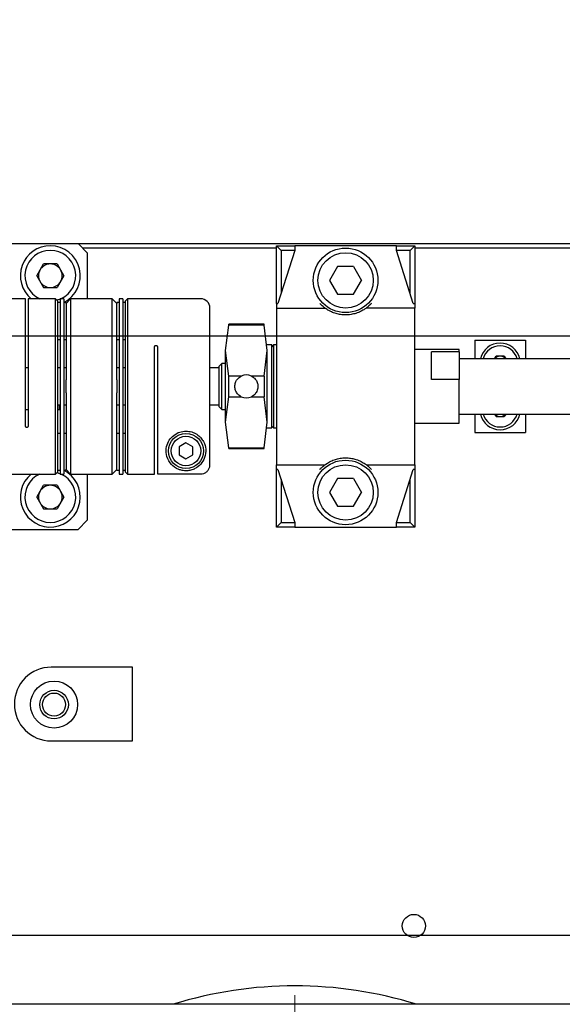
# Model space of a CAD drawing. Header units: millimetres. Extents: x 0 to 376, y -2 to 209.
# Tile 32 of 35: x 281 to 300, y 137 to 173. Entities that reach past the tile are written whole.
import ezdxf

# ---------------------------------------------------------------- set-up
doc = ezdxf.new("R2010")
doc.units = ezdxf.units.MM
doc.linetypes.add('CENTERX2', pattern=[20.32, 12.7, -2.54, 2.54, -2.54])
doc.layers.add('SLD-0', color=7, linetype='Continuous')
doc.styles.add('SLDTEXTSTYLE1', font='TXT', dxfattribs={"width": 0.75, "bigfont": 'bigfont'})
doc.dimstyles.new('SLDDIMSTYLE0', dxfattribs={"dimtxt": 3.5, "dimasz": 4, "dimexe": 0, "dimexo": 0.0625, "dimgap": 0.875, "dimtad": 1, "dimlfac": 3, "dimrnd": 1e-09, "dimzin": 12, "dimdsep": 46, "dimtxsty": 'SLDTEXTSTYLE1', "dimsah": 1, "dimcen": 0.09, "dimadec": 0, "dimazin": 3, "dimtfac": 1, "dimtofl": 0, "dimtmove": 0, "dimatfit": 3, "dimfxl": 1, "dimfrac": 2, "dimtolj": 1, "dimtzin": 12, "dimarcsym": 0})

# ---------------------------------------------------------------- blocks, each defined once
blk = doc.blocks.new('*D74')
at = {"layer": 'Defpoints', "color": 0, "transparency": 16777216}
for p in [(326.911, 189.135), (246.911, 164.135), (326.911, 120.469)]:
    blk.add_point(p, dxfattribs=at)
at = {"layer": 'SLD-0', "color": 0, "lineweight": -2, "transparency": 16777216}
for p, q in [((246.911, 164.198), (246.911, 189.135)), ((250.911, 189.135), (322.911, 189.135)), ((326.911, 120.531), (326.911, 189.135))]:
    blk.add_line(p, q, dxfattribs=at)
at = {"layer": 'SLD-0', "color": 0, "transparency": 16777216}
for points in [[(250.911, 189.802), (250.911, 188.469), (246.911, 189.135)], [(322.911, 189.802), (322.911, 188.469), (326.911, 189.135)]]:
    blk.add_solid(points, dxfattribs=at)
at = {"layer": 'SLD-0', "color": 0, "transparency": 16777216, "insert": (288.095, 193.51), "char_height": 3.5, "attachment_point": 2, "style": 'SLDTEXTSTYLE1'}
blk.add_mtext('\\A1;240', dxfattribs=at)
blk = doc.blocks.new('*D77')
at = {"layer": 'Defpoints', "color": 0, "transparency": 16777216}
for p in [(249.578, 139.802), (348.247, 139.802), (329.578, 123.135)]:
    blk.add_point(p, dxfattribs=at)
at = {"layer": 'SLD-0', "color": 0, "lineweight": -2, "transparency": 16777216}
for p, q in [((249.641, 139.802), (348.247, 139.802)), ((348.247, 127.135), (348.247, 135.802)), ((329.64, 123.135), (348.247, 123.135))]:
    blk.add_line(p, q, dxfattribs=at)
at = {"layer": 'SLD-0', "color": 0, "transparency": 16777216}
for points in [[(347.581, 135.802), (348.914, 135.802), (348.247, 139.802)], [(347.581, 127.135), (348.914, 127.135), (348.247, 123.135)]]:
    blk.add_solid(points, dxfattribs=at)
at = {"layer": 'SLD-0', "color": 0, "transparency": 16777216, "insert": (343.872, 132.412), "char_height": 3.5, "attachment_point": 2, "rotation": 90, "style": 'SLDTEXTSTYLE1'}
blk.add_mtext('\\A1;50', dxfattribs=at)
blk = doc.blocks.new('*D78')
at = {"layer": 'Defpoints', "color": 0, "transparency": 16777216}
for p in [(249.578, 161.469), (348.247, 161.469), (249.578, 139.802)]:
    blk.add_point(p, dxfattribs=at)
at = {"layer": 'SLD-0', "color": 0, "lineweight": -2, "transparency": 16777216}
for p, q in [((249.641, 161.469), (348.247, 161.469)), ((348.247, 143.802), (348.247, 157.469)), ((249.641, 139.802), (348.247, 139.802))]:
    blk.add_line(p, q, dxfattribs=at)
at = {"layer": 'SLD-0', "color": 0, "transparency": 16777216}
for points in [[(347.581, 157.469), (348.914, 157.469), (348.247, 161.469)], [(347.581, 143.802), (348.914, 143.802), (348.247, 139.802)]]:
    blk.add_solid(points, dxfattribs=at)
at = {"layer": 'SLD-0', "color": 0, "transparency": 16777216, "insert": (343.872, 151.522), "char_height": 3.5, "attachment_point": 2, "rotation": 90, "style": 'SLDTEXTSTYLE1'}
blk.add_mtext('\\A1;65', dxfattribs=at)

msp = doc.modelspace()

# ---------------------------------------------------------------- linework, layer by layer
at = {"color": 7, "linetype": 'Continuous', "lineweight": 25}
for p, q in [((278.7782, 164.8021), (282.7782, 164.8021)), ((283.1115, 164.4688), (282.7782, 164.8021)), ((282.7782, 164.8021), (303.4448, 164.8021)), ((289.9448, 164.6355), (282.9448, 164.6355)), ((283.1115, 164.4688), (283.1115, 162.8021)), ((289.9448, 162.6355), (289.9448, 164.7188)), ((290.1115, 164.5521), (289.9448, 164.7188)), ((289.9448, 164.7188), (290.6115, 164.7188)), ((290.6115, 164.5521), (289.9982, 162.6355)), ((290.1115, 164.5521), (290.1115, 162.9896)), ((290.6115, 164.5521), (290.1115, 164.5521)), ((290.6115, 164.7188), (290.6115, 164.5521)), ((294.2782, 164.7188), (290.6115, 164.7188)), ((294.2782, 164.5521), (294.2782, 164.7188)), ((294.2782, 164.7188), (294.9448, 164.7188)), ((294.8915, 162.6355), (294.2782, 164.5521)), ((294.7782, 164.5521), (294.2782, 164.5521)), ((294.7782, 164.5521), (294.9448, 164.7188)), ((294.7782, 162.9896), (294.7782, 164.5521)), ((294.9448, 164.7188), (294.9448, 162.6355)), ((303.4448, 164.6355), (294.9448, 164.6355)), ((281.2855, 163.6355), (281.5318, 164.0621)), ((282.0245, 164.0621), (281.5318, 164.0621)), ((282.0245, 164.0621), (282.2708, 163.6355)), ((292.1561, 163.9688), (291.8675, 163.4688)), ((292.7335, 163.9688), (292.1561, 163.9688)), ((292.7335, 163.9688), (293.0222, 163.4688)), ((281.2855, 163.6355), (281.5318, 163.2088)), ((282.2708, 163.6355), (282.0245, 163.2088)), ((291.8675, 163.4688), (292.1561, 162.9688)), ((292.7335, 162.9688), (293.0222, 163.4688)), ((281.5318, 163.2088), (282.0245, 163.2088)), ((280.8782, 162.8005), (279.6115, 162.8005)), ((280.8782, 158.2021), (280.8782, 162.8005)), ((281.9615, 162.8021), (280.9782, 162.8021)), ((280.9782, 162.8021), (280.9782, 158.2021)), ((282.0448, 162.7188), (281.9615, 162.8021)), ((281.9615, 156.4688), (281.9615, 162.8021)), ((282.1282, 162.7882), (282.014, 162.7496)), ((282.0448, 156.5521), (282.0448, 162.7188)), ((282.1282, 162.6688), (282.0448, 162.6688)), ((282.2615, 162.8021), (282.1282, 162.8021)), ((282.1282, 162.8021), (282.1282, 156.4688)), ((282.2615, 162.8021), (282.2615, 156.4688)), ((282.3448, 162.6688), (282.2615, 162.6688)), ((282.5115, 162.8021), (282.3448, 162.6355)), ((282.3448, 162.6263), (282.3448, 162.6688)), ((284.0115, 162.8021), (282.5115, 162.8021)), ((282.5115, 162.8021), (282.5115, 156.4688)), ((284.1782, 162.6355), (284.0115, 162.8021)), ((284.0115, 156.4688), (284.0115, 162.8021)), ((284.2615, 162.6688), (284.1782, 162.6688)), ((284.1782, 162.6688), (284.1782, 162.6263)), ((284.3948, 162.8021), (284.2615, 162.8021)), ((284.2615, 162.8021), (284.2615, 156.4688)), ((284.3948, 162.8021), (284.3948, 156.4688)), ((284.4782, 162.6688), (284.3948, 162.6688)), ((284.5615, 162.8021), (284.4782, 162.7188)), ((284.4782, 162.7188), (284.4782, 156.5521)), ((287.2115, 162.8021), (284.5615, 162.8021)), ((284.5615, 162.8021), (284.5615, 156.4688)), ((289.9448, 162.6355), (289.9982, 162.6355)), ((289.9448, 162.6355), (289.9448, 162.4688)), ((292.1561, 162.9688), (292.7335, 162.9688)), ((294.8915, 162.6355), (294.9448, 162.6355)), ((294.9448, 162.6355), (294.9448, 162.4688)), ((282.3448, 162.6263), (282.3448, 159.8697)), ((284.1782, 159.8697), (284.1782, 162.6263)), ((289.9448, 162.4688), (289.9448, 156.8021)), ((289.9448, 162.4688), (291.6948, 162.4688)), ((294.9448, 162.4688), (293.1948, 162.4688)), ((294.9448, 156.8021), (294.9448, 162.4688)), ((288.1115, 160.9318), (288.2231, 161.8542)), ((288.1115, 160.9318), (288.2231, 161.8542)), ((289.4998, 161.8855), (288.2231, 161.8855)), ((289.4998, 161.8855), (288.2231, 161.8855)), ((288.2231, 161.8542), (288.2231, 161.8855)), ((289.4998, 161.8542), (288.2231, 161.8542)), ((289.4998, 161.8542), (289.4998, 161.8855)), ((289.6115, 160.9318), (289.4998, 161.8542)), ((289.6115, 160.9318), (289.4998, 161.8542)), ((282.0448, 161.3355), (282.1282, 161.3355)), ((282.2615, 161.3355), (282.3448, 161.3355)), ((284.1782, 161.3355), (284.2615, 161.3355)), ((284.3948, 161.3355), (284.4782, 161.3355)), ((297.1115, 161.3021), (297.1115, 160.6355)), ((297.1115, 161.3021), (298.9448, 161.3021)), ((298.9448, 161.3021), (298.9448, 160.6355)), ((285.5448, 156.4688), (285.5448, 161.0688)), ((285.6448, 161.0688), (285.6448, 156.4704)), ((288.1115, 158.3391), (288.1115, 160.9318)), ((288.2231, 160.0095), (288.1115, 160.9318)), ((288.2231, 160.0095), (288.1115, 160.9318)), ((289.4998, 160.0095), (289.6115, 160.9318)), ((289.4998, 160.0095), (289.6115, 160.9318)), ((289.7782, 161.1355), (289.6115, 161.1355)), ((289.7782, 161.1355), (289.6115, 161.1355)), ((289.6115, 158.3391), (289.6115, 160.9318)), ((289.8448, 161.1355), (289.7782, 161.0688)), ((289.8448, 161.1355), (289.7782, 161.0688)), ((289.7782, 158.1355), (289.7782, 161.1355)), ((289.9448, 161.1355), (289.8448, 161.1355)), ((289.9448, 161.1355), (289.8448, 161.1355)), ((289.8448, 161.1355), (289.8448, 159.6355)), ((296.5448, 160.9688), (294.9448, 160.9688)), ((296.5448, 160.8793), (295.5448, 160.8793)), ((295.5448, 160.4913), (295.5448, 160.8793)), ((296.5448, 160.8793), (296.5448, 160.9688)), ((296.5448, 160.8793), (296.5448, 159.8894)), ((302.2782, 160.6355), (296.5448, 160.6355)), ((297.827, 160.6355), (297.8795, 160.7263)), ((298.1768, 160.7263), (297.8795, 160.7263)), ((298.1768, 160.7263), (298.2293, 160.6355)), ((280.9782, 160.3021), (280.8782, 160.3021)), ((282.1282, 160.3021), (282.0448, 160.3021)), ((282.3448, 160.3021), (282.2615, 160.3021)), ((284.2615, 160.3021), (284.1782, 160.3021)), ((284.4782, 160.3021), (284.3948, 160.3021)), ((287.8782, 160.3021), (287.5448, 160.3021)), ((287.9782, 160.4688), (287.8782, 160.3688)), ((287.8782, 160.1062), (287.8782, 160.3688)), ((288.1115, 160.4688), (287.9782, 160.4688)), ((287.9782, 160.1704), (287.9782, 160.4688)), ((287.9782, 158.8021), (287.9782, 160.1704)), ((295.5448, 159.8894), (295.5448, 160.4913)), ((282.3448, 159.4013), (282.3448, 159.8697)), ((284.1782, 159.8697), (284.1782, 159.4013)), ((287.8782, 158.9021), (287.8782, 160.1062)), ((288.2231, 159.2614), (288.2231, 160.0095)), ((288.6779, 160.0095), (288.2231, 160.0095)), ((289.4998, 160.0095), (289.0451, 160.0095)), ((289.4998, 160.0095), (289.4998, 159.2614)), ((296.5448, 159.8894), (295.5448, 159.8894)), ((296.5448, 158.3021), (296.5448, 159.8894)), ((289.8448, 159.6355), (289.8448, 158.1355)), ((282.3448, 159.4013), (282.3448, 156.6446)), ((284.1782, 156.6446), (284.1782, 159.4013)), ((288.1115, 158.3391), (288.2231, 159.2614)), ((288.1115, 158.3391), (288.2231, 159.2614)), ((288.2231, 159.2614), (288.6779, 159.2614)), ((289.0451, 159.2614), (289.4998, 159.2614)), ((289.6115, 158.3391), (289.4998, 159.2614)), ((289.6115, 158.3391), (289.4998, 159.2614)), ((280.8782, 158.8021), (280.9782, 158.8021)), ((282.0448, 158.9688), (282.1282, 158.9688)), ((282.0448, 158.8021), (282.1115, 158.8021)), ((282.1115, 158.8021), (282.1115, 158.9688)), ((282.2615, 158.9688), (282.3448, 158.9688)), ((284.1782, 158.9688), (284.2615, 158.9688)), ((284.3948, 158.9688), (284.4782, 158.9688)), ((287.5448, 158.9688), (287.8782, 158.9688)), ((287.8782, 158.9021), (287.9782, 158.8021)), ((287.9782, 158.8021), (288.1115, 158.8021)), ((296.5448, 158.6355), (302.2782, 158.6355)), ((297.1115, 158.6355), (297.1115, 157.9688)), ((297.827, 158.6355), (297.8795, 158.5446)), ((297.8795, 158.5446), (298.1768, 158.5446)), ((298.2293, 158.6355), (298.1768, 158.5446)), ((298.9448, 158.6355), (298.9448, 157.9688)), ((288.2231, 157.4168), (288.1115, 158.3391)), ((288.2231, 157.4168), (288.1115, 158.3391)), ((289.4998, 157.4168), (289.6115, 158.3391)), ((289.4998, 157.4168), (289.6115, 158.3391)), ((289.6115, 158.1355), (289.7782, 158.1355)), ((289.6115, 158.1355), (289.7782, 158.1355)), ((289.7782, 158.2021), (289.8448, 158.1355)), ((289.7782, 158.2021), (289.8448, 158.1355)), ((289.8448, 158.1355), (289.9448, 158.1355)), ((289.8448, 158.1355), (289.9448, 158.1355)), ((294.9448, 158.3021), (296.5448, 158.3021)), ((282.1282, 157.9355), (282.0448, 157.9355)), ((282.3448, 157.9355), (282.2615, 157.9355)), ((284.2615, 157.9355), (284.1782, 157.9355)), ((284.4782, 157.9355), (284.3948, 157.9355)), ((297.1115, 157.9688), (298.9448, 157.9688)), ((286.6782, 157.5908), (286.4282, 157.4465)), ((286.4282, 157.4465), (286.4282, 157.1578)), ((286.9282, 157.4465), (286.6782, 157.5908)), ((286.9282, 157.1578), (286.9282, 157.4465)), ((288.2231, 157.4168), (289.4998, 157.4168)), ((288.2231, 157.3855), (288.2231, 157.4168)), ((288.2231, 157.3855), (289.4998, 157.3855)), ((288.2231, 157.3855), (289.4998, 157.3855)), ((289.4998, 157.3855), (289.4998, 157.4168)), ((286.4282, 157.1578), (286.6782, 157.0135)), ((286.6782, 157.0135), (286.9282, 157.1578)), ((282.0448, 156.6021), (282.1282, 156.6021)), ((282.2615, 156.6021), (282.3448, 156.6021)), ((282.3448, 156.6021), (282.3448, 156.6446)), ((282.3448, 156.6355), (282.5115, 156.4688)), ((284.0115, 156.4688), (284.1782, 156.6355)), ((284.1782, 156.6021), (284.1782, 156.6446)), ((284.1782, 156.6021), (284.2615, 156.6021)), ((284.3948, 156.6021), (284.4782, 156.6021)), ((289.9448, 156.6355), (289.9448, 156.8021)), ((289.9448, 156.8021), (291.6948, 156.8021)), ((289.9982, 156.6355), (289.9448, 156.6355)), ((289.9448, 154.5521), (289.9448, 156.6355)), ((289.9982, 156.6355), (290.6115, 154.7188)), ((293.1948, 156.8021), (294.9448, 156.8021)), ((294.2782, 154.7188), (294.8915, 156.6355)), ((294.9448, 156.6355), (294.8915, 156.6355)), ((294.9448, 156.8021), (294.9448, 156.6355)), ((294.9448, 156.6355), (294.9448, 154.5521)), ((279.6115, 156.4688), (281.9615, 156.4688)), ((281.9615, 156.4688), (282.0448, 156.5521)), ((282.1282, 156.4688), (282.2615, 156.4688)), ((282.5115, 156.4688), (284.0115, 156.4688)), ((283.1115, 156.4688), (283.1115, 154.8021)), ((284.2615, 156.4688), (284.3948, 156.4688)), ((284.4782, 156.5521), (284.5615, 156.4688)), ((284.5615, 156.4688), (285.5448, 156.4688)), ((285.6448, 156.4704), (287.2115, 156.4704)), ((290.1115, 156.2813), (290.1115, 154.7188)), ((292.1561, 156.3021), (291.8675, 155.8021)), ((292.7335, 156.3021), (292.1561, 156.3021)), ((292.7335, 156.3021), (293.0222, 155.8021)), ((294.7782, 154.7188), (294.7782, 156.2813)), ((281.2855, 155.6355), (281.5318, 156.0621)), ((282.0245, 156.0621), (281.5318, 156.0621)), ((282.0245, 156.0621), (282.2708, 155.6355)), ((281.2855, 155.6355), (281.5318, 155.2088)), ((282.2708, 155.6355), (282.0245, 155.2088)), ((291.8675, 155.8021), (292.1561, 155.3021)), ((292.7335, 155.3021), (293.0222, 155.8021)), ((281.5318, 155.2088), (282.0245, 155.2088)), ((292.1561, 155.3021), (292.7335, 155.3021)), ((278.7782, 154.4688), (282.7782, 154.4688)), ((282.7782, 154.4688), (283.1115, 154.8021)), ((289.9448, 154.5521), (290.1115, 154.7188)), ((290.6115, 154.5521), (289.9448, 154.5521)), ((290.1115, 154.7188), (290.6115, 154.7188)), ((290.6115, 154.7188), (290.6115, 154.5521)), ((290.6115, 154.5521), (294.2782, 154.5521)), ((294.2782, 154.5521), (294.2782, 154.7188)), ((294.2782, 154.7188), (294.7782, 154.7188)), ((294.9448, 154.5521), (294.2782, 154.5521)), ((294.9448, 154.5521), (294.7782, 154.7188)), ((284.7448, 149.4872), (281.8115, 149.4872)), ((284.7448, 146.8205), (284.7448, 149.4872)), ((281.8115, 146.8205), (284.7448, 146.8205)), ((303.1115, 137.3021), (278.1115, 137.3021))]:
    msp.add_line(p, q, dxfattribs=at)
at = {"color": 7, "linetype": 'Continuous', "lineweight": 25, "flags": 128}
msp.add_lwpolyline([(282.014, 156.5213), (282.1093, 156.4902), (282.1282, 156.4827)], dxfattribs=at)
at = {"color": 7, "linetype": 'Continuous', "lineweight": 25}
for centre, radius in [((292.4448, 163.4688), 1.1667), ((292.4448, 163.4688), 1), ((286.6782, 157.3021), 0.6333), ((286.6782, 157.3021), 0.5333), ((292.4448, 155.8021), 1.1667), ((292.4448, 155.8021), 1), ((281.9115, 148.1355), 0.85), ((281.9115, 148.1355), 0.5167), ((281.9115, 148.1355), 0.4167), ((294.9115, 140.1355), 0.4167)]:
    msp.add_circle(centre, radius, dxfattribs=at)
for centre, radius, start, end in [((281.7782, 163.6355), 1.0833, 90, 230.28486), ((281.7782, 163.6355), 0.9167, 90, 245.38002), ((281.7782, 163.6355), 1.0833, 296.83532, 90), ((281.7782, 163.6355), 0.9167, 294.61998, 90), ((281.7782, 163.6355), 0.4267, 90, 150), ((281.7782, 163.6355), 0.4267, 30, 90), ((281.7782, 163.6355), 0.4267, 150, 210), ((281.7782, 163.6355), 0.4267, 330, 30), ((281.7782, 163.6355), 0.4267, 210, 270), ((281.7782, 163.6355), 0.4267, 270, 330), ((287.2115, 162.4688), 0.3333, 0, 90), ((298.0282, 160.4688), 0.7333, 90, 166.86344), ((298.0282, 160.4688), 0.6333, 90, 164.74248), ((298.0282, 160.4688), 0.7333, 13.13656, 90), ((298.0282, 160.4688), 0.6333, 15.25752, 90), ((298.0282, 160.4688), 0.2575, 90, 139.66548), ((298.0282, 160.4688), 0.2575, 40.33452, 90), ((288.8615, 159.6355), 0.4167, 63.85418, 116.14582), ((288.8615, 159.6355), 0.4167, 243.85418, 296.14582), ((298.0282, 158.8021), 0.7333, 193.13656, 346.86344), ((298.0282, 158.8021), 0.6333, 195.25752, 344.74248), ((298.0282, 158.8021), 0.2575, 220.33452, 270), ((298.0282, 158.8021), 0.2575, 270, 319.66548), ((281.7782, 155.6355), 1.0833, 129.71514, 63.50281), ((281.7782, 155.6355), 0.9167, 114.61998, 65.38002), ((281.7782, 155.6355), 0.4267, 90, 150), ((281.7782, 155.6355), 0.4267, 30, 90), ((281.7782, 155.6355), 0.4267, 150, 210), ((281.7782, 155.6355), 0.4267, 330, 30), ((281.7782, 155.6355), 0.4267, 210, 270), ((281.7782, 155.6355), 0.4267, 270, 330), ((281.8115, 148.1539), 1.3333, 90, 270), ((290.6115, 123.1355), 14.8333, 72.757, 107.243)]:
    msp.add_arc(centre, radius, start, end, dxfattribs=at)
for points, knots in [([(291.6948, 162.4688), (291.6934, 162.4698), (291.6906, 162.4719), (291.6682, 162.4891), (291.627, 162.5227), (291.5705, 162.5737), (291.5307, 162.6165), (291.5131, 162.6355)], [0, 0, 0, 0, 0.1277922, 0.2545199, 0.4595652, 0.7609864, 1, 1, 1, 1]), ([(291.6948, 162.4688), (291.6934, 162.4698), (291.6906, 162.4719), (291.6682, 162.4891), (291.627, 162.5227), (291.5705, 162.5737), (291.5307, 162.6165), (291.5131, 162.6355)], [0, 0, 0, 0, 0.1277922, 0.2545199, 0.4595652, 0.7609864, 1, 1, 1, 1]), ([(293.3765, 162.6355), (293.3528, 162.6102), (293.3051, 162.5595), (293.2457, 162.5085), (293.211, 162.481), (293.1968, 162.4703), (293.1954, 162.4692), (293.1948, 162.4688)], [0, 0, 0, 0, 0.3205092, 0.6431205, 0.7938265, 0.9179617, 1, 1, 1, 1]), ([(293.3765, 162.6355), (293.3528, 162.6102), (293.3051, 162.5595), (293.2457, 162.5085), (293.211, 162.481), (293.1968, 162.4703), (293.1954, 162.4692), (293.1948, 162.4688)], [0, 0, 0, 0, 0.3205092, 0.6431205, 0.7938265, 0.9179617, 1, 1, 1, 1]), ([(287.5448, 156.8039), (287.5448, 156.8534), (287.5448, 156.9294), (287.5448, 157.2982), (287.5448, 157.6717), (287.5448, 158.129), (287.5448, 158.7887), (287.5448, 159.6867), (287.5448, 160.5786), (287.5448, 161.2265), (287.5448, 161.6711), (287.5448, 162.0289), (287.5448, 162.3748), (287.5448, 162.4317), (287.5448, 162.4688)], [0, 0, 0, 0, 0.1198496, 0.1842581, 0.25, 0.3157419, 0.3801504, 0.5, 0.6198496, 0.6842581, 0.75, 0.8157419, 0.8801504, 1, 1, 1, 1]), ([(293.1948, 162.4688), (293.1833, 162.4594), (293.1637, 162.4435), (293.0144, 162.3507), (292.8373, 162.2771), (292.6451, 162.2297), (292.4478, 162.2136), (292.261, 162.2284), (292.0808, 162.2683), (291.899, 162.3382), (291.7306, 162.4392), (291.7084, 162.4576), (291.6948, 162.4688)], [0, 0, 0, 0, 0.1682549, 0.2863736, 0.3702492, 0.435894, 0.5019426, 0.5592284, 0.6161086, 0.6985803, 0.8163621, 1, 1, 1, 1]), ([(293.1948, 162.4688), (293.1833, 162.4594), (293.1637, 162.4435), (293.0144, 162.3507), (292.8373, 162.2771), (292.6451, 162.2297), (292.4478, 162.2136), (292.261, 162.2284), (292.0808, 162.2683), (291.899, 162.3382), (291.7306, 162.4392), (291.7084, 162.4576), (291.6948, 162.4688)], [0, 0, 0, 0, 0.1682549, 0.2863736, 0.3702492, 0.435894, 0.5019426, 0.5592284, 0.6161086, 0.6985803, 0.8163621, 1, 1, 1, 1]), ([(285.5448, 161.0688), (285.5455, 161.075), (285.5468, 161.0874), (285.5573, 161.1036), (285.5723, 161.1147), (285.5893, 161.1194), (285.6053, 161.1185), (285.6196, 161.1131), (285.6318, 161.1036), (285.6409, 161.0903), (285.6445, 161.078), (285.6448, 161.0705), (285.6448, 161.0688)], [0, 0, 0, 0, 0.1249512, 0.2501408, 0.3673536, 0.4704304, 0.5627663, 0.6522689, 0.7461701, 0.8495499, 0.9645953, 1, 1, 1, 1]), ([(288.6779, 159.2614), (288.6378, 159.2862), (288.5576, 159.3359), (288.4773, 159.4555), (288.4478, 159.5609), (288.4425, 159.6677), (288.4579, 159.7596), (288.5119, 159.8718), (288.5843, 159.9558), (288.6515, 159.9943), (288.6779, 160.0095)], [0, 0, 0, 0, 0.1515411, 0.3033908, 0.455054, 0.4996448, 0.6491866, 0.7495907, 0.9014567, 1, 1, 1, 1]), ([(288.6779, 159.2614), (288.6378, 159.2862), (288.5576, 159.3359), (288.4773, 159.4555), (288.4478, 159.5609), (288.4425, 159.6677), (288.4579, 159.7596), (288.5119, 159.8718), (288.5843, 159.9558), (288.6515, 159.9943), (288.6779, 160.0095)], [0, 0, 0, 0, 0.1515411, 0.3033908, 0.455054, 0.4996448, 0.6491866, 0.7495907, 0.9014567, 1, 1, 1, 1]), ([(289.0451, 160.0095), (289.0852, 159.9847), (289.1653, 159.935), (289.2457, 159.8155), (289.2751, 159.7101), (289.2805, 159.6032), (289.265, 159.5113), (289.2111, 159.3991), (289.1386, 159.3151), (289.0715, 159.2766), (289.0451, 159.2614)], [0, 0, 0, 0, 0.1515373, 0.3033871, 0.4550502, 0.4996355, 0.6491781, 0.749707, 0.901573, 1, 1, 1, 1]), ([(289.0451, 160.0095), (289.0852, 159.9847), (289.1653, 159.935), (289.2457, 159.8155), (289.2751, 159.7101), (289.2805, 159.6032), (289.265, 159.5113), (289.2111, 159.3991), (289.1386, 159.3151), (289.0715, 159.2766), (289.0451, 159.2614)], [0, 0, 0, 0, 0.1515373, 0.3033871, 0.4550502, 0.4996355, 0.6491781, 0.749707, 0.901573, 1, 1, 1, 1]), ([(280.9782, 158.2021), (280.9775, 158.1959), (280.9761, 158.1835), (280.9657, 158.1674), (280.9507, 158.1563), (280.9337, 158.1515), (280.9176, 158.1525), (280.9033, 158.1579), (280.8912, 158.1673), (280.882, 158.1806), (280.8785, 158.1929), (280.8782, 158.2004), (280.8782, 158.2021)], [0, 0, 0, 0, 0.1249512, 0.2501408, 0.3673536, 0.4704304, 0.5627663, 0.6522689, 0.7461701, 0.8495499, 0.9645953, 1, 1, 1, 1]), ([(287.2115, 156.8234), (287.1484, 156.7649), (287.0537, 156.6772), (286.8935, 156.6148), (286.7852, 156.592), (286.7027, 156.5842), (286.6149, 156.5866), (286.5141, 156.6015), (286.3304, 156.6592), (286.1343, 156.8039), (285.9772, 157.0655), (285.9456, 157.3656), (286.023, 157.627), (286.1756, 157.8327), (286.3824, 157.9707), (286.6164, 158.0279), (286.8369, 158.0116), (287.0327, 157.9359), (287.1503, 157.8467), (287.2025, 157.7905), (287.2115, 157.7808)], [0, 0, 0, 0, 0.0996169, 0.149423, 0.1687993, 0.1883862, 0.2057477, 0.2255228, 0.2629518, 0.3806889, 0.5060595, 0.6053459, 0.6803547, 0.7395531, 0.7991184, 0.8502623, 0.8968439, 0.9426189, 0.9901391, 1, 1, 1, 1]), ([(287.2115, 157.7808), (287.2473, 157.7334), (287.3526, 157.5941), (287.4091, 157.3623), (287.3779, 157.0524), (287.2655, 156.8978), (287.2115, 156.8234)], [0, 0, 0, 0, 0.1409094, 0.4135073, 0.7178363, 1, 1, 1, 1]), ([(291.6948, 156.8021), (291.7064, 156.8115), (291.726, 156.8274), (291.8753, 156.9202), (292.0523, 156.9938), (292.2446, 157.0412), (292.4418, 157.0573), (292.6287, 157.0425), (292.8089, 157.0026), (292.9906, 156.9327), (293.1591, 156.8317), (293.1813, 156.8133), (293.1948, 156.8021)], [0, 0, 0, 0, 0.168253, 0.2863704, 0.370245, 0.4358891, 0.5019369, 0.5592221, 0.6161016, 0.6985724, 0.8163529, 1, 1, 1, 1]), ([(291.6948, 156.8021), (291.7064, 156.8115), (291.726, 156.8274), (291.8753, 156.9202), (292.0523, 156.9938), (292.2446, 157.0412), (292.4418, 157.0573), (292.6287, 157.0425), (292.8089, 157.0026), (292.9906, 156.9327), (293.1591, 156.8317), (293.1813, 156.8133), (293.1948, 156.8021)], [0, 0, 0, 0, 0.168253, 0.2863704, 0.370245, 0.4358891, 0.5019369, 0.5592221, 0.6161016, 0.6985724, 0.8163529, 1, 1, 1, 1]), ([(287.2115, 156.4704), (287.2489, 156.4741), (287.3239, 156.4814), (287.4237, 156.5389), (287.4991, 156.6234), (287.5391, 156.7172), (287.5432, 156.7792), (287.5448, 156.8039)], [0, 0, 0, 0, 0.2145505, 0.4290994, 0.6436935, 0.8583911, 1, 1, 1, 1]), ([(291.5131, 156.6355), (291.5369, 156.6607), (291.5845, 156.7114), (291.6439, 156.7624), (291.6787, 156.7899), (291.6928, 156.8006), (291.6942, 156.8017), (291.6948, 156.8021)], [0, 0, 0, 0, 0.3205107, 0.643124, 0.7938312, 0.9179673, 1, 1, 1, 1]), ([(291.5131, 156.6355), (291.5369, 156.6607), (291.5845, 156.7114), (291.6439, 156.7624), (291.6787, 156.7899), (291.6928, 156.8006), (291.6942, 156.8017), (291.6948, 156.8021)], [0, 0, 0, 0, 0.3205107, 0.643124, 0.7938312, 0.9179673, 1, 1, 1, 1]), ([(293.1948, 156.8021), (293.1962, 156.8011), (293.199, 156.799), (293.2214, 156.7818), (293.2627, 156.7482), (293.3192, 156.6972), (293.3589, 156.6544), (293.3765, 156.6355)], [0, 0, 0, 0, 0.127796, 0.2545339, 0.4595956, 0.7610408, 1, 1, 1, 1]), ([(293.1948, 156.8021), (293.1962, 156.8011), (293.199, 156.799), (293.2214, 156.7818), (293.2627, 156.7482), (293.3192, 156.6972), (293.3589, 156.6544), (293.3765, 156.6355)], [0, 0, 0, 0, 0.12779602, 0.25453389, 0.45959562, 0.76104084, 1, 1, 1, 1])]:
    msp.add_open_spline(points, degree=3, knots=knots, dxfattribs=at)
at = {"layer": 'SLD-0', "linetype": 'CENTERX2', "lineweight": 18}
msp.add_line((290.6115, 108.6355), (290.6115, 137.6355), dxfattribs=at)

# ---------------------------------------------------------------- dimensions: what is measured, and where the dimension line sits
at = {"layer": 'SLD-0'}
dim = msp.add_linear_dim(base=(326.9112, 189.1355), p1=(246.9115, 164.1355), p2=(326.9112, 120.4688), dimstyle='SLDDIMSTYLE0', dxfattribs=at)
dim.commit()
dim.dimension.update_dxf_attribs({"geometry": '*D74', "text_midpoint": (288.0951, 189.1355), "dimtype": 160})
for base, p1, p2, picture, middle in [((348.2474, 161.4688), (249.5782, 139.8021), (249.5782, 161.4688), '*D78', (348.2474, 151.5215)), ((348.2474, 139.8021), (329.5778, 123.1355), (249.5782, 139.8021), '*D77', (348.2474, 132.4116))]:
    dim = msp.add_linear_dim(base=base, p1=p1, p2=p2, angle=90, dimstyle='SLDDIMSTYLE0', dxfattribs=at)
    dim.commit()
    dim.dimension.update_dxf_attribs({"geometry": picture, "text_midpoint": middle, "dimtype": 160})

doc.saveas('drawing.dxf')
